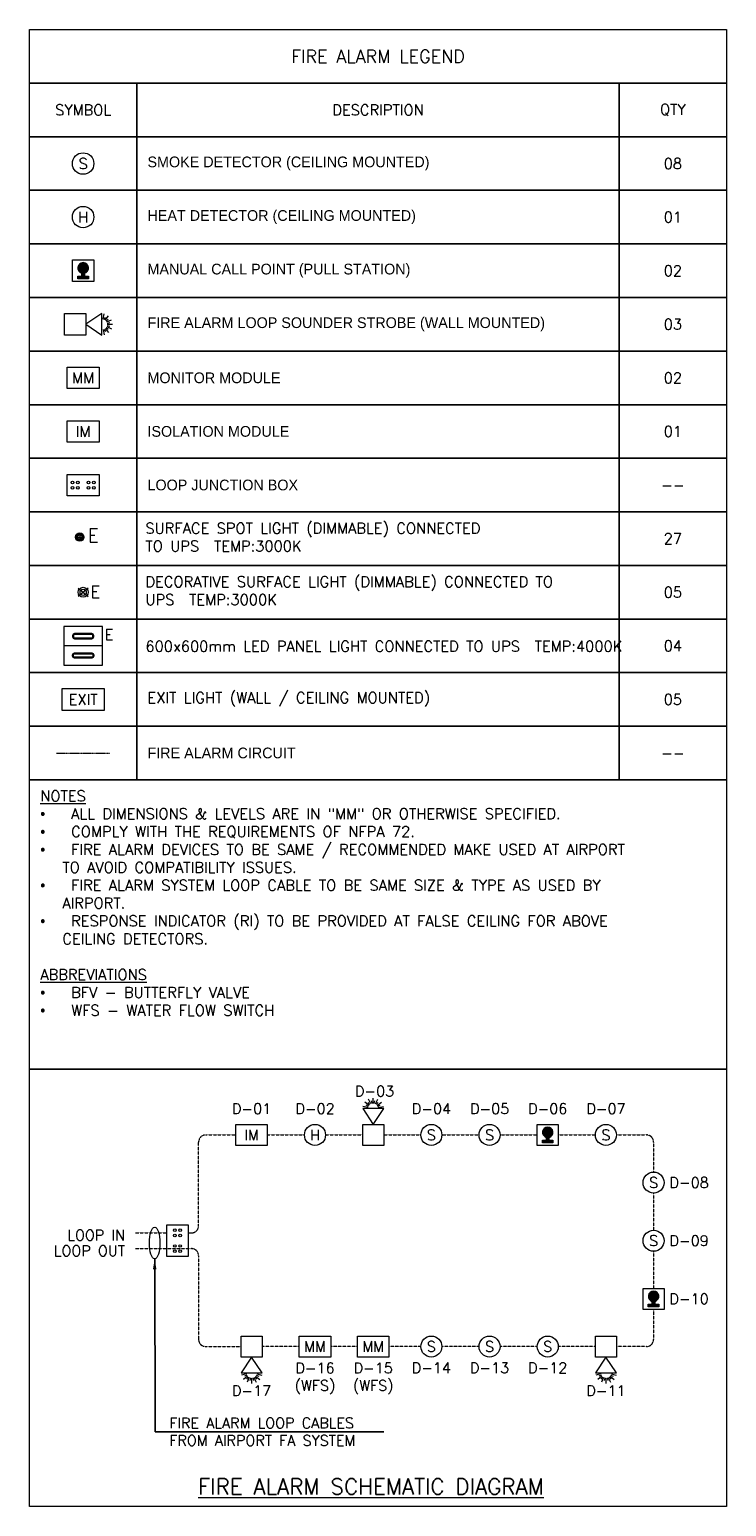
# Model space of a CAD drawing. Header units: millimetres. Extents: x 149250 to 222845, y -30669 to 18303.
# Tile 1 of 36: x 150000 to 159750, y -30669 to -10000. Entities that reach past the tile are written whole.
import ezdxf
from ezdxf.enums import TextEntityAlignment as Align

# ---------------------------------------------------------------- set-up
doc = ezdxf.new("R2010")
doc.units = ezdxf.units.MM
doc.header["$MEASUREMENT"] = 0
doc.linetypes.add('HIDDENX2', pattern=[0.75, 0.5, -0.25])
doc.layers.get('0').update_dxf_attribs({"lineweight": 5})
for name, color, linetype, lineweight in [('Ceiling', 14, 'Continuous', 9), ('Lighting (Ceiling)', 160, 'Continuous', 15), ('M-MEP-GEN', 7, 'Continuous', 5), ('MEP_Lighting (Walls)', 160, 'Continuous', 15)]:
    doc.layers.add(name, color=color, linetype=linetype, lineweight=lineweight)
for name, color, linetype, lineweight, true_color in [('M-MEP-ELFA-CABLE', 1, 'HIDDENX2', 20, 0xff0000), ('M-MEP-ELFA-DETECTOR', 7, 'Continuous', 20, 0xa50000), ('M-MEP-ELFA-EQUIP', 6, 'Continuous', 20, 0xff00ff), ('M-MEP-ELLG-LIGHT', 5, 'Continuous', 20, 0x0000ff), ('M-MEP-ELPR-EQUIP', 6, 'Continuous', 20, 0xff00ff)]:
    doc.layers.add(name, color=color, linetype=linetype, lineweight=lineweight, true_color=true_color)
doc.styles.get("Standard").update_dxf_attribs({"font": 'romans.shx'})
doc.dimstyles.get("Standard").update_dxf_attribs({"dimtxt": 0.18, "dimasz": 0.18, "dimexe": 0.18, "dimexo": 0.0625, "dimgap": 0.09, "dimtad": 0, "dimtih": 1, "dimtoh": 1, "dimdec": 4, "dimzin": 0, "dimdsep": 46, "dimtxsty": 'Standard', "dimcen": 0.09, "dimadec": 0, "dimazin": 0, "dimtfac": 1, "dimtdec": 4, "dimtofl": 0, "dimtmove": 0, "dimatfit": 3, "dimfxl": 1, "dimtolj": 1, "dimtzin": 0, "dimarcsym": 0})

# ---------------------------------------------------------------- blocks, each defined once
blk = doc.blocks.new('FALSS-WM')
at = {"color": 0}
for p, q in [((361, 49), (372, 97)), ((372, 45), (383, 68)), ((381, 39), (412, 78)), ((389, 31), (409, 47)), ((395, 22), (440, 43)), ((399, 11), (423, 17)), ((400, 0), (450, 0)), ((361, -49), (372, -97)), ((372, -45), (383, -68)), ((381, -39), (412, -78)), ((389, -31), (409, -47)), ((395, -22), (440, -43)), ((399, -11), (423, -17)), ((400, 0), (450, 0))]:
    blk.add_line(p, q, dxfattribs=at)
for points in [[(0, 100), (200, 100), (200, -100), (0, -100)], [(350, 100), (200, 0), (200, 0), (350, -100)]]:
    blk.add_lwpolyline(points, close=True, dxfattribs=at)
blk = doc.blocks.new('FALJB')
at = {"color": 0}
blk.add_lwpolyline([(-150, 200), (150, 200), (150, 0), (-150, 0)], close=True, dxfattribs=at)
for centre in [(-100, 125), (-100, 75), (-50, 125), (-50, 75), (50, 125), (50, 75), (100, 125), (100, 75)]:
    blk.add_circle(centre, 12.5, dxfattribs=at)
blk = doc.blocks.new('IM')
at = {"color": 0}
blk.add_lwpolyline([(-150, 200), (150, 200), (150, 0), (-150, 0)], close=True, dxfattribs=at)
blk.add_attdef('IM', text='', height=100, dxfattribs=at).set_placement((0, 100), align=Align.MIDDLE_CENTER)
blk = doc.blocks.new('MCP-PS')
h = blk.add_hatch(color=0)
h.dxf.hatch_style = 1
h.paths.add_polyline_path([(-12, 77), (-12, 50), (-50, 50), (-50, 25), (50, 25), (50, 50), (12, 50), (12, 77, 7.872983)])
at = {"color": 0}
blk.add_lwpolyline([(-100, 200), (100, 200), (100, 0), (-100, 0)], close=True, dxfattribs=at)
for points in [[(12, 50), (50, 50), (50, 25), (-50, 25), (-50, 50), (-12, 50)], [(-12, 50), (-12, 77)], [(12, 77), (12, 50)]]:
    blk.add_lwpolyline(points, dxfattribs=at)
blk.add_arc((0, 125), 50, 284.4775, 255.5225, dxfattribs=at)
blk = doc.blocks.new('MM')
at = {"color": 0}
blk.add_lwpolyline([(-150, 200), (150, 200), (150, 0), (-150, 0)], close=True, dxfattribs=at)
blk.add_attdef('MM', text='', height=100, dxfattribs=at).set_placement((0, 100), align=Align.MIDDLE_CENTER)
blk = doc.blocks.new('*U7')
at = {"color": 0}
blk.add_circle((0, 0), 100, dxfattribs=at)
blk.add_attdef('S', text='', height=100, dxfattribs=at).set_placement((0, 0), align=Align.MIDDLE_CENTER)
blk = doc.blocks.new('HD-CM')
at = {"color": 0}
blk.add_circle((0, 0), 100, dxfattribs=at)
blk.add_attdef('H', text='', height=100, dxfattribs=at).set_placement((0, 0), align=Align.MIDDLE_CENTER)
blk = doc.blocks.new('LIGHT-600X600MM')
at = {"color": 0}
blk.add_line((300, 0), (-300, 0), dxfattribs=at)
blk.add_lwpolyline([(-300, 300), (-300, -300), (300, -300), (300, 300)], close=True, dxfattribs=at)
for points in [[(-165, 160), (-165, 140, 0.414214), (-135, 110), (135, 110, 0.414214), (165, 140), (165, 160, 0.414214), (135, 190), (-135, 190, 0.414214)], [(-150, 160), (-150, 140, 0.414214), (-135, 125), (135, 125, 0.414214), (150, 140), (150, 160, 0.414214), (135, 175), (-135, 175, 0.414214)], [(-165, -160), (-165, -140, -0.414214), (-135, -110), (135, -110, -0.414214), (165, -140), (165, -160, -0.414214), (135, -190), (-135, -190, -0.414214)], [(-150, -160), (-150, -140, -0.414214), (-135, -125), (135, -125, -0.414214), (150, -140), (150, -160, -0.414214), (135, -175), (-135, -175, -0.414214)]]:
    blk.add_lwpolyline(points, format="xyb", close=True, dxfattribs=at)
blk.add_attdef('E', text='', height=100).set_placement((400, 250), align=Align.MIDDLE_CENTER)
blk = doc.blocks.new('cl')
at = {"layer": 'Lighting (Ceiling)'}
h = blk.add_hatch(color=0, dxfattribs=at)
h.dxf.hatch_style = 1
h.paths.add_polyline_path([(1.53, 0.03, 1), (-1.53, 0.03, 1)])
h.paths.add_polyline_path([(-0.81, 0.03, -1), (0.81, 0.03, -1)], flags=16)
at = {"layer": 'Lighting (Ceiling)', "color": 0}
for p, q in [((-1.53, 0.03), (1.53, 0.03)), ((0, 1.56), (0, -1.5))]:
    blk.add_line(p, q, dxfattribs=at)
for radius in [1.53, 0.806]:
    blk.add_circle((0, 0.03), radius, dxfattribs=at)
at = {"color": 0}
blk.add_attdef('NAME', text='', height=5, dxfattribs=at).set_placement((0.84, 2.71), align=Align.MIDDLE_CENTER)
blk = doc.blocks.new('EXIT LIGHT')
at = {"color": 0}
blk.add_lwpolyline([(-200, -200), (200, -200), (200, 0), (-200, 0)], close=True, dxfattribs=at)
blk.add_attdef('EXIT', text='', height=100, dxfattribs=at).set_placement((0, -100), align=Align.MIDDLE_CENTER)
blk = doc.blocks.new('EM LIGHT1')
at = {"layer": 'MEP_Lighting (Walls)', "color": 5, "true_color": 0x0000ff}
for p, q in [((-69, 59), (69, -59)), ((69, 59), (-69, -59))]:
    blk.add_line(p, q, dxfattribs=at)
for radius in [69.5, 43.4]:
    blk.add_circle((0, 0), radius, dxfattribs=at)
at = {"color": 5, "true_color": 0x0000ff, "insert": (102, 90), "char_height": 170, "width": 45.68, "attachment_point": 1}
blk.add_mtext('E', dxfattribs=at)

msp = doc.modelspace()

# ---------------------------------------------------------------- linework, layer by layer
at = {"layer": 'M-MEP-ELFA-CABLE', "ltscale": 5}
msp.add_lwpolyline([(150375, -20125), (151125, -20125)], dxfattribs=at)
at = {"layer": 'M-MEP-ELFA-CABLE', "ltscale": 3}
for points in [[(152217, -26840.3), (152265.5, -26840.3, 0.4142136), (152365.5, -26740.3), (152365.5, -25569.5, -0.4142136), (152465.5, -25469.5), (152885.5, -25469.5)], [(158210.5, -25469.5), (158630.5, -25469.5, -0.4142136), (158730.5, -25569.5), (158730.5, -25989.5)], [(151482.4, -27060.8), (152265.5, -27060.8, -0.4142136), (152365.5, -27160.8), (152365.5, -28331.5, 0.4142136), (152465.5, -28431.5), (152959, -28431.5)], [(158730.5, -27911.5), (158730.5, -28331.5, -0.4142136), (158630.5, -28431.5), (158210.5, -28431.5)]]:
    msp.add_lwpolyline(points, format="xyb", dxfattribs=at)
for points in [[(153326.5, -25469.5), (153846.5, -25469.5)], [(154140.5, -25469.5), (154660.5, -25469.5)], [(154954.5, -25469.5), (155474.5, -25469.5)], [(155768.5, -25469.5), (156288.5, -25469.5)], [(156582.5, -25469.5), (157102.5, -25469.5)], [(157396.5, -25469.5), (157916.5, -25469.5)], [(158730.5, -26283.5), (158730.5, -26803.5)], [(151482.4, -26840.3), (151923, -26840.3)], [(158730.5, -27097.5), (158730.5, -27617.5)], [(153773, -28431.5), (153253, -28431.5)], [(154587, -28431.5), (154214, -28431.5)], [(155474.5, -28431.5), (155028, -28431.5)], [(156288.5, -28431.5), (155768.5, -28431.5)], [(157102.5, -28431.5), (156582.5, -28431.5)], [(157916.5, -28431.5), (157396.5, -28431.5)]]:
    msp.add_lwpolyline(points, dxfattribs=at)
at = {"layer": 'M-MEP-GEN'}
for points in [[(150000, -10000), (159750, -10000), (159750, -10750), (150000, -10750)], [(151500, -10750), (151500, -11500), (150000, -11500), (150000, -10750)], [(151500, -10750), (158250, -10750), (158250, -11500), (151500, -11500)], [(159750, -10750), (159750, -11500), (158250, -11500), (158250, -10750)], [(151500, -11500), (151500, -12250), (150000, -12250), (150000, -11500)], [(151500, -11500), (158250, -11500), (158250, -12250), (151500, -12250)], [(159750, -11500), (159750, -12250), (158250, -12250), (158250, -11500)], [(151500, -12250), (151500, -13000), (150000, -13000), (150000, -12250)], [(151500, -12250), (158250, -12250), (158250, -13000), (151500, -13000)], [(159750, -12250), (159750, -13000), (158250, -13000), (158250, -12250)], [(151500, -13000), (151500, -13750), (150000, -13750), (150000, -13000)], [(151500, -13000), (158250, -13000), (158250, -13750), (151500, -13750)], [(159750, -13000), (159750, -13750), (158250, -13750), (158250, -13000)], [(151500, -13750), (151500, -14500), (150000, -14500), (150000, -13750)], [(151500, -13750), (158250, -13750), (158250, -14500), (151500, -14500)], [(159750, -13750), (159750, -14500), (158250, -14500), (158250, -13750)], [(151500, -14500), (151500, -15250), (150000, -15250), (150000, -14500)], [(151500, -14500), (158250, -14500), (158250, -15250), (151500, -15250)], [(159750, -14500), (159750, -15250), (158250, -15250), (158250, -14500)], [(151500, -15250), (151500, -16000), (150000, -16000), (150000, -15250)], [(151500, -15250), (158250, -15250), (158250, -16000), (151500, -16000)], [(159750, -15250), (159750, -16000), (158250, -16000), (158250, -15250)], [(151500, -16000), (151500, -16750), (150000, -16750), (150000, -16000)], [(151500, -16000), (158250, -16000), (158250, -16750), (151500, -16750)], [(159750, -16000), (159750, -16750), (158250, -16750), (158250, -16000)], [(151500, -16750), (151500, -17500), (150000, -17500), (150000, -16750)], [(151500, -16750), (158250, -16750), (158250, -17500), (151500, -17500)], [(159750, -16750), (159750, -17500), (158250, -17500), (158250, -16750)], [(151500, -17500), (151500, -18250), (150000, -18250), (150000, -17500)], [(151500, -17500), (158250, -17500), (158250, -18250), (151500, -18250)], [(159750, -17500), (159750, -18250), (158250, -18250), (158250, -17500)], [(151500, -18250), (151500, -19000), (150000, -19000), (150000, -18250)], [(151500, -18250), (158250, -18250), (158250, -19000), (151500, -19000)], [(159750, -18250), (159750, -19000), (158250, -19000), (158250, -18250)], [(151500, -19000), (151500, -19750), (150000, -19750), (150000, -19000)], [(151500, -19000), (158250, -19000), (158250, -19750), (151500, -19750)], [(159750, -19000), (159750, -19750), (158250, -19750), (158250, -19000)], [(151500, -19750), (151500, -20500), (150000, -20500), (150000, -19750)], [(151500, -19750), (158250, -19750), (158250, -20500), (151500, -20500)], [(159750, -19750), (159750, -20500), (158250, -20500), (158250, -19750)], [(159750, -20500), (159750, -24548.2), (150000, -24548.2), (150000, -20500)], [(159750, -24548.2), (159750, -30669.1), (150000, -30669.1), (150000, -24548.2)]]:
    msp.add_lwpolyline(points, close=True, dxfattribs=at)
msp.add_ellipse((151750.7, -26981.9), major_axis=(0, 220.5), ratio=0.3333333, dxfattribs=at)

# ---------------------------------------------------------------- block references
at = {"layer": 'Ceiling', "color": 5, "true_color": 0x0000ff}
ref = msp.add_blockref('cl', (150702.8, -17104.5), dxfattribs=dict(at, xscale=38.10000000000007, yscale=38.10000000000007, zscale=38.10000000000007))
ref.add_attrib('NAME', 'E', dxfattribs={"layer": '0', "color": 0, "height": 190.5}).set_placement((150890.7, -17078.5), align=Align.MIDDLE_CENTER)
at = {"layer": 'M-MEP-ELFA-DETECTOR'}
for name, p, xscale, yscale, zscale, values in [('*U7', (150750, -11875), 1.5, 1.5, 1.5, {'S': 'S'}), ('HD-CM', (150750, -12625), 1.5, 1.5, 1.5, {'H': 'H'}), ('HD-CM', (153993.5, -25469.5), 1.47, 1.47, 1.47, {'H': 'H'}), ('*U7', (155621.5, -25469.5), 1.47, 1.47, 1.47, {'S': 'S'}), ('*U7', (156435.5, -25469.5), 1.47, 1.47, 1.47, {'S': 'S'}), ('*U7', (158063.5, -25469.5), 1.47, 1.47, 1.47, {'S': 'S'}), ('*U7', (158730.5, -26136.5), 1.47, 1.47, 1.47, {'S': 'S'}), ('*U7', (158730.5, -26950.5), 1.47, 1.47, 1.47, {'S': 'S'}), ('*U7', (155621.5, -28431.5), 1.47, 1.47, 1.47, {'S': 'S'}), ('*U7', (156435.5, -28431.5), 1.47, 1.47, 1.47, {'S': 'S'}), ('*U7', (157249.5, -28431.5), 1.47, 1.47, 1.47, {'S': 'S'})]:
    msp.add_blockref(name, p, dxfattribs=dict(at, xscale=xscale, yscale=yscale, zscale=zscale)).add_auto_attribs(values)
for name, p, xscale, yscale, zscale in [('MCP-PS', (150750, -13525), 1.5, 1.5, 1.5), ('FALSS-WM', (150487.5, -14125), 1.5, 1.5, 1.5), ('MCP-PS', (157249.5, -25616.5), 1.47, 1.47, 1.47), ('MCP-PS', (158730.5, -27911.5), 1.47, 1.47, 1.47)]:
    msp.add_blockref(name, p, dxfattribs=dict(at, xscale=xscale, yscale=yscale, zscale=zscale))
at = {"layer": 'M-MEP-ELFA-DETECTOR', "xscale": 1.47, "yscale": 1.47, "zscale": 1.47}
for p, rotation in [((154807.5, -25616.5), 89.99999999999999), ((153106, -28284.5), 270), ((158063.5, -28284.5), 270)]:
    msp.add_blockref('FALSS-WM', p, dxfattribs=dict(at, rotation=rotation))
at = {"layer": 'M-MEP-ELFA-EQUIP'}
for name, p, xscale, yscale, zscale, values in [('MM', (150750, -15025), 1.5, 1.5, 1.5, {'MM': 'MM'}), ('IM', (150750, -15775), 1.5, 1.5, 1.5, {'IM': 'IM'}), ('IM', (153106, -25616.5), 1.47, 1.47, 1.47, {'IM': 'IM'}), ('MM', (153993.5, -28578.5), 1.47, 1.47, 1.47, {'MM': 'MM'}), ('MM', (154807.5, -28578.5), 1.47, 1.47, 1.47, {'MM': 'MM'})]:
    msp.add_blockref(name, p, dxfattribs=dict(at, xscale=xscale, yscale=yscale, zscale=zscale)).add_auto_attribs(values)
at = {"layer": 'M-MEP-ELFA-EQUIP', "xscale": 1.5, "yscale": 1.5, "zscale": 1.5}
msp.add_blockref('FALJB', (150750, -16525), dxfattribs=at)
at = {"layer": 'M-MEP-ELFA-EQUIP', "xscale": 1.47, "yscale": 1.47, "zscale": 1.47, "rotation": 270}
msp.add_blockref('FALJB', (151923, -26950.5), dxfattribs=at)
at = {"layer": 'M-MEP-ELLG-LIGHT', "color": 5, "true_color": 0x0000ff}
ref = msp.add_blockref('LIGHT-600X600MM', (150750, -18625), dxfattribs=dict(at, xscale=0.8999999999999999, yscale=0.8999999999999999, zscale=0.8999999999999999))
ref.add_attrib('E', 'E', dxfattribs={"layer": '0', "color": 0, "height": 150}).set_placement((151110, -18467.5), align=Align.MIDDLE_CENTER)
at = {"layer": 'M-MEP-ELLG-LIGHT', "xscale": 1.5, "yscale": 1.5, "zscale": 1.5}
msp.add_blockref('EXIT LIGHT', (150750, -19225), dxfattribs=at).add_auto_attribs({'EXIT': 'EXIT'})
at = {"layer": 'M-MEP-ELPR-EQUIP'}
msp.add_blockref('EM LIGHT1', (150750, -17875), dxfattribs=at)

# ---------------------------------------------------------------- texts
at = {"layer": 'M-MEP-GEN'}
msp.add_text('%%UFIRE ALARM SCHEMATIC DIAGRAM', height=220.5, dxfattribs=at).set_placement((154777.5, -30565.7), align=Align.BOTTOM_CENTER)
for s, width, gutter_width, heights, insert, char_height, attachment_point in [('FIRE ALARM LEGEND', 6176.48, 4987.1, [0], (154875, -10375), 180, 5), ('{\\Fromans|c0;SYMBOL}', 1387.214, 4987.1, [0], (150750, -11125), 150, 5), ('{\\Fromans|c0;DESCRIPTION}', 4443.607, 4987.1, [450], (154875, -11125), 150, 5), ('{\\Fromans|c0;QTY}', 1361.795, 4987.1, [603.6], (159000, -11125), 150, 5), ('{\\Fromans|c0;QTY}', 1361.795, 4987.1, [603.6], (159000, -11125), 150, 5), ('{\\fOswald Light|b0|i0|c0|p0;SMOKE DETECTOR (CEILING MOUNTED)}', 6600, 4987.1, [0], (151650, -11875), 150, 4), ('08', 809.734, 4987.1, [150], (159000, -11875), 150, 5), ('{\\fOswald Light|b0|i0|c0|p0;HEAT DETECTOR (CEILING MOUNTED)}', 6600, 4987.1, [0], (151650, -12625), 150, 4), ('01', 394.357, 4987.1, [0], (159000, -12625), 150, 5), ('{\\fOswald Light|b0|i0|c0|p0;MANUAL CALL POINT (PULL STATION)}', 6600, 4987.1, [0], (151650, -13375), 150, 4), ('02', 394.357, 4987.1, [0], (159000, -13375), 150, 5), ('{\\fOswald Light|b0|i0|c0|p0;FIRE ALARM LOOP SOUNDER STROBE (WALL MOUNTED)}', 6600, 4987.1, [0], (151650, -14125), 150, 4), ('03', 394.357, 4987.1, [0], (159000, -14125), 150, 5), ('{\\fOswald Light|b0|i0|c0|p0;MONITOR MODULE}', 6600, 4987.1, [0], (151650, -14875), 150, 4), ('02', 394.357, 4987.1, [0], (159000, -14875), 150, 5), ('{\\fOswald Light|b0|i0|c0|p0;ISOLATION MODULE}', 6600, 4987.1, [0], (151650, -15625), 150, 4), ('01', 394.357, 4987.1, [0], (159000, -15625), 150, 5), ('{\\fOswald Light|b0|i0|c0|p0;LOOP JUNCTION BOX}', 6600, 4987.1, [0], (151650, -16375), 150, 4), ('--', 394.357, 4987.1, [0], (159000, -16375), 150, 5), ('EXIT LIGHT (WALL / CEILING MOUNTED)', 7750.345, 4987.1, [0], (151650, -19375), 150, 4), ('{\\fOswald Light|b0|i0|c0|p0;FIRE ALARM CIRCUIT}', 6555.331, 4987.1, [0], (151650, -20125), 150, 4), ('--', 394.357, 4987.1, [0], (159000, -20125), 150, 5), ('D-03', 1226.994, 4887.4, [441], (154826.8, -24857), 147, 5), ('D-01', 1226.994, 4887.4, [441], (153106, -25102), 147, 5), ('D-02', 1226.994, 4887.4, [441], (153994.6, -25102.1), 147, 5), ('D-04', 1226.994, 4887.4, [441], (155622.6, -25102.1), 147, 5), ('D-05', 1226.994, 4887.4, [441], (156436.6, -25102.1), 147, 5), ('D-06', 1226.994, 4887.4, [441], (157249.5, -25102.1), 147, 5), ('D-07', 1226.994, 4887.4, [441], (158064.6, -25102.1), 147, 5), ('D-08', 1226.994, 4887.4, [441], (159227.5, -26136.5), 147, 5), ('\\pxqr;LOOP IN', 1226.994, 4887.4, [441], (151335.4, -26871.6), 147, 6), ('\\pxqr;LOOP OUT', 1226.994, 4887.4, [441], (151335.4, -27092.1), 147, 6), ('D-09', 1226.994, 4887.4, [441], (159227.5, -26950.5), 147, 5), ('D-10', 1226.994, 4887.4, [441], (159227.5, -27764.5), 147, 5), ('D-16\\P(WFS)', 1294.99, 4887.4, [848.7], (153993.5, -28878.5), 147, 5), ('D-15\\P(WFS)', 1294.99, 4887.4, [848.7], (154807.5, -28878.5), 147, 5), ('D-14', 1226.994, 4887.4, [441], (155621.5, -28728.5), 147, 5), ('D-13', 1226.994, 4887.4, [441], (156435.5, -28728.5), 147, 5), ('D-12', 1226.994, 4887.4, [441], (157249.5, -28728.5), 147, 5), ('D-17', 1226.994, 4887.4, [441], (153106, -29049), 147, 5), ('D-11', 1226.994, 4887.4, [441], (158063.5, -29049), 147, 5)]:
    msp.add_mtext_dynamic_manual_height_columns(s, width=width, gutter_width=gutter_width, heights=heights, dxfattribs=dict(at, insert=insert, char_height=char_height, attachment_point=attachment_point))
for s, insert, char_height, width, attachment_point in [('SURFACE SPOT LIGHT{\\Fsimplex|c0; (DIMMABLE) CONNECTED TO UPS  TEMP:3000K}', (151621, -17103.8), 150, 5352.735, 4), ('{\\Fsimplex|c0;27}', (159000, -17125), 150, 474.856, 5), ('{\\Fsimplex|c0;DECORATIVE SURFACE LIGHT (DIMMABLE) CONNECTED TO UPS  TEMP:3000K}', (151621, -17853.8), 150, 6596.621, 4), ('{\\Fsimplex|c0;05}', (159000, -17875), 150, 474.856, 5), ('{\\Fsimplex|c0;600x600mm LED PANEL LIGHT CONNECTED TO UPS  TEMP:4000K}', (151621, -18630.3), 150, 6336.603, 4), ('{\\Fsimplex|c0;04}', (159000, -18625), 150, 474.856, 5), ('{\\Fsimplex|c0;05}', (159000, -19375), 150, 474.856, 5), ('{\\Fsimplex|c0;\\LNOTES\\P\\fSymbol|b0|i0|c2|p18;\\l·{\\W6.49414; }}ALL DIMENSIONS & LEVELS ARE IN "MM" OR OTHERWISE SPECIFIED.{\\Fsimplex|c0;\\L\\P\\fSymbol|b0|i0|c2|p18;\\l·{\\W6.49414; }}COMPLY WITH THE REQUIREMENTS OF NFPA 72.\\P{\\fSymbol|b0|i0|c2|p18;·{\\W6.49414; }}FIRE ALARM DEVICES TO BE SAME / RECOMMENDED MAKE USED AT AIRPORT \\P   TO AVOID COMPATIBILITY ISSUES.\\P{\\fSymbol|b0|i0|c2|p18;·{\\W6.49414; }}FIRE ALARM SYSTEM LOOP CABLE TO BE SAME SIZE & TYPE AS USED BY \\P   AIRPORT.\\P{\\fSymbol|b0|i0|c2|p18;·{\\W6.49414; }}RESPONSE INDICATOR (RI) TO BE PROVIDED AT FALSE CEILING FOR ABOVE \\P   CEILING DETECTORS. \\P{\\L\\PABBREVIATIONS\\P\\fSymbol|b0|i0|c2|p18;\\l·{\\W6.49414; }}BFV - BUTTERFLY VALVE\\P{\\fSymbol|b0|i0|c2|p18;·{\\W6.49414; }}WFS - WATER FLOW SWITCH\\P\\P\\P  ', (150150, -20650), 150, 9600, 1), ('{\\Fsimplex|c0;FIRE ALARM LOOP CABLES FROM AIRPORT FA SYSTEM}', (151955.1, -29622.9), 147, 3398.089, 4)]:
    msp.add_mtext(s, dxfattribs=dict(at, insert=insert, char_height=char_height, width=width, attachment_point=attachment_point))

# ---------------------------------------------------------------- leaders
msp.add_leader([(151750.7, -27202.4), (151755.9, -29622.9), (154955.4, -29622.9)], dimstyle='Standard', override={"dimasz": 150}, dxfattribs=at)

doc.saveas('drawing.dxf')
